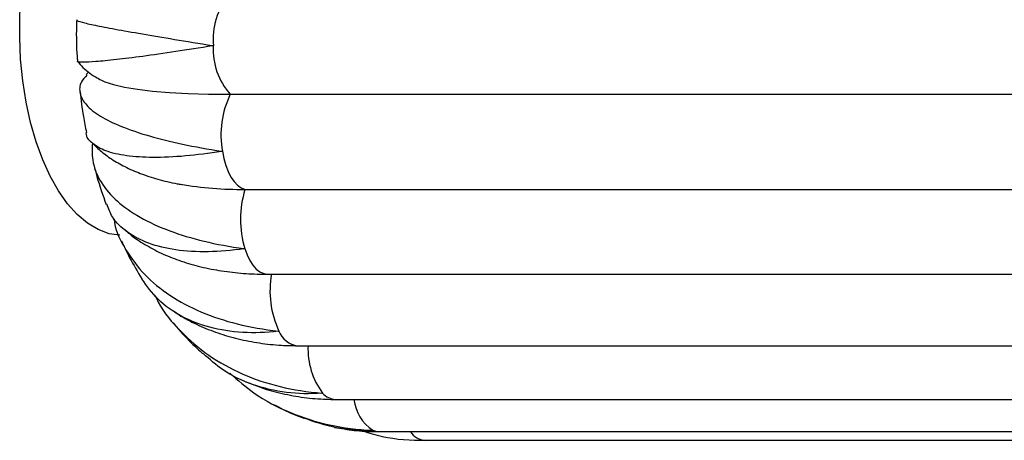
# Paper-space layout '_Superior' of a CAD drawing. Header units: millimetres. Extents: x -353 to 353, y -312 to 312.
# Tile 1 of 8: x -353 to -209, y -60 to 2. Entities that reach past the tile are written whole.
import ezdxf

# ---------------------------------------------------------------- set-up
doc = ezdxf.new("R2010")
doc.units = ezdxf.units.MM

psp = doc.layouts.new('_Superior')

# ---------------------------------------------------------------- linework, layer by layer
at = {"color": 7, "linetype": 'Continuous', "lineweight": 25}
for p, q in [((-321.95, -9.37), (-131.42, -9.37)), ((-319.8, -23.28), (-129.27, -23.28)), ((-337.6, -29), (-337.11, -29.41)), ((-316.46, -35.68), (-125.93, -35.68)), ((-312.13, -46.13), (-121.6, -46.13)), ((-319.68, -51.39), (-318.96, -51.66)), ((-306.59, -53.98), (-116.06, -53.98)), ((-300.22, -58.7), (-109.7, -58.7)), ((-293.47, -59.96), (-103.72, -59.96))]:
    psp.add_line(p, q, dxfattribs=at)
at = {"color": 7, "linetype": 'Continuous', "lineweight": 25, "flags": 128}
for points in [[(-338.12, -29.99), (-339.68, -29.75), (-341.28, -29.16), (-342.83, -28.22), (-344.33, -26.96), (-345.75, -25.38), (-347.07, -23.5), (-348.29, -21.34), (-349.38, -18.94), (-350.34, -16.31), (-351.15, -13.5), (-351.8, -10.52), (-352.28, -7.42), (-352.6, -4.23), (-352.74, -1), (-352.71, 2.25), (-352.5, 5.47), (-352.12, 8.63), (-351.57, 11.68), (-350.85, 14.6), (-349.99, 17.35)], [(-340.68, -7.36), (-340.28, -7.53), (-339.03, -7.94), (-337.44, -8.31), (-335.53, -8.63), (-333.33, -8.89), (-330.84, -9.1), (-328.1, -9.25), (-325.13, -9.34), (-321.95, -9.37)], [(-323.11, -17.71), (-322.9, -18.77), (-322.62, -19.77), (-322.27, -20.67), (-321.86, -21.47), (-321.4, -22.14), (-320.9, -22.67), (-320.36, -23.06), (-319.8, -23.28)]]:
    psp.add_lwpolyline(points, dxfattribs=at)
at = {"color": 8, "linetype": 'Continuous', "lineweight": 25, "flags": 128}
for points in [[(-319.84, -31.94), (-319.51, -32.86), (-319.11, -33.68), (-318.65, -34.37), (-318.15, -34.93), (-317.62, -35.34), (-317.06, -35.59), (-316.49, -35.68), (-316.46, -35.68)], [(-301.11, -58.5), (-300.55, -58.67), (-300.22, -58.7)]]:
    psp.add_lwpolyline(points, dxfattribs=at)
at = {"color": 7, "linetype": 'Continuous', "lineweight": 25}
for centre, radius, start, end in [((-313.67, -1.4), 10.79, 142.4221, 184.628), ((-314.65, -2.84), 9.8, 176.682, 221.825), ((-309.62, -15.34), 13.7, 154.1446, 189.9573), ((-320.36, 29.2), 52.48, 260.2718, 270.6119), ((-305.58, -27.69), 14.89, 162.7899, 196.6067), ((-302.28, -38.12), 13.87, 169.5599, 205.0676)]:
    psp.add_arc(centre, radius, start, end, dxfattribs=at)
at = {"color": 8, "linetype": 'Continuous', "lineweight": 25}
for centre, radius, start, end in [((-311.73, -42.82), 3.33, 200.6496, 263.1249), ((-299.78, -46.6), 10.82, 177.5437, 216.6751), ((-306.48, -51.42), 2.56, 219.6397, 267.6375), ((-297.67, -53.3), 6.24, 186.3127, 236.5233), ((-293.24, -57.1), 2.88, 213.9198, 265.4094)]:
    psp.add_arc(centre, radius, start, end, dxfattribs=at)
at = {"color": 7, "linetype": 'Continuous', "lineweight": 25}
for points, knots in [([(-344.41, 1.5), (-344.43, 1.17), (-344.49, -0.61), (-344.45, -2.63), (-344.32, -4.3), (-344.3, -4.52)], [0, 0, 0, 0, 0.1646628, 0.8896028, 1, 1, 1, 1]), ([(-344.33, 1.5), (-344.37, 1.49), (-344.53, 1.42), (-343.73, 1.17), (-341.9, 0.75), (-338.9, 0.17), (-334.99, -0.52), (-330.17, -1.33), (-326.46, -1.94), (-324.47, -2.26), (-324.43, -2.27)], [0, 0, 0, 0, 0.036151, 0.193753, 0.355929, 0.513849, 0.676368, 0.834284, 0.996786, 1, 1, 1, 1]), ([(-324.43, -2.27), (-324.47, -2.27), (-326.39, -2.59), (-330.09, -3.17), (-334.84, -3.85), (-338.78, -4.34), (-341.76, -4.62), (-343.59, -4.7), (-344.4, -4.66), (-344.28, -4.56), (-344.27, -4.56)], [0, 0, 0, 0, 0.003298, 0.165334, 0.332072, 0.494111, 0.660868, 0.82258, 0.988986, 1, 1, 1, 1]), ([(-344.29, -4.57), (-344.03, -4.87), (-343.45, -5.53), (-342.47, -6.32), (-341.49, -6.96), (-340.87, -7.25), (-340.6, -7.38)], [0, 0, 0, 0, 0.223437, 0.491806, 0.778434, 1, 1, 1, 1]), ([(-342.93, -6.55), (-343.22, -6.88), (-344.01, -7.78), (-344.06, -9.26), (-343.15, -10.96), (-341.1, -12.58), (-337.99, -14.1), (-333.93, -15.48), (-328.99, -16.7), (-325.19, -17.39), (-323.15, -17.7), (-323.11, -17.71)], [0, 0, 0, 0, 0.075734, 0.208806, 0.338177, 0.471303, 0.600934, 0.734341, 0.863969, 0.997361, 1, 1, 1, 1]), ([(-342.67, -6.13), (-342.77, -6.22), (-342.89, -6.33), (-342.99, -6.48), (-343.01, -6.49)], [0, 0, 0, 0, 0.880267, 1, 1, 1, 1]), ([(-343.92, -9), (-343.78, -10.21), (-343.55, -12.22), (-343.14, -14.18), (-342.98, -14.96)], [0, 0, 0, 0, 0.602536, 1, 1, 1, 1]), ([(-323.11, -17.71), (-323.15, -17.72), (-325.04, -18.02), (-328.66, -18.47), (-333.36, -18.68), (-337.28, -18.42), (-340.29, -17.73), (-342.19, -16.58), (-343.06, -15.63), (-343, -14.99), (-342.99, -14.96)], [0, 0, 0, 0, 0.003312, 0.166021, 0.333452, 0.496164, 0.663614, 0.825998, 0.993096, 1, 1, 1, 1]), ([(-342.25, -16.36), (-341.84, -16.78), (-340.92, -17.7), (-339.28, -18.89), (-337.33, -20.01), (-335.08, -20.99), (-332.53, -21.81), (-330.52, -22.32), (-329.31, -22.51), (-329.11, -22.54)], [0, 0, 0, 0, 0.122836, 0.268744, 0.425351, 0.594539, 0.775288, 0.962798, 1, 1, 1, 1]), ([(-342.12, -16.49), (-342.15, -17.46), (-342.22, -19.47), (-340.94, -22.35), (-338.64, -25.04), (-335.25, -27.42), (-330.98, -29.39), (-325.85, -30.94), (-321.96, -31.66), (-319.88, -31.94), (-319.84, -31.94)], [0, 0, 0, 0, 0.132308, 0.274188, 0.420185, 0.562349, 0.708655, 0.850816, 0.997106, 1, 1, 1, 1]), ([(-341.9, -19.68), (-341.75, -20.25), (-341.26, -22.23), (-340.58, -24.14), (-340.1, -25.5)], [0, 0, 0, 0, 0.286879, 1, 1, 1, 1]), ([(-319.84, -31.94), (-319.88, -31.95), (-321.73, -32.22), (-325.31, -32.51), (-330, -32.24), (-334.02, -31.26), (-337.12, -29.61), (-339.19, -27.66), (-339.75, -26.09), (-339.98, -25.46)], [0, 0, 0, 0, 0.0035416, 0.1775295, 0.356566, 0.5305565, 0.7096135, 0.8832541, 1, 1, 1, 1]), ([(-338.97, -27.52), (-338.94, -27.73), (-338.73, -29.38), (-337.29, -32.2), (-334.64, -35.8), (-330.89, -38.87), (-326.33, -41.3), (-320.98, -43.07), (-317, -43.77), (-314.89, -44), (-314.84, -44)], [0, 0, 0, 0, 0.02365, 0.183297, 0.347576, 0.507544, 0.672171, 0.832135, 0.996744, 1, 1, 1, 1]), ([(-336.97, -29.53), (-336.76, -29.71), (-335.9, -30.44), (-334.17, -31.52), (-331.77, -32.78), (-329.12, -33.81), (-326.27, -34.63), (-323.23, -35.23), (-320.08, -35.58), (-317.79, -35.68), (-316.59, -35.68), (-316.46, -35.68)], [0, 0, 0, 0, 0.040092, 0.167122, 0.297571, 0.431556, 0.568692, 0.708191, 0.849097, 0.983806, 1, 1, 1, 1]), ([(-337.85, -30.82), (-337.47, -31.64), (-336.58, -33.53), (-335.51, -35.32), (-334.9, -36.33)], [0, 0, 0, 0, 0.433535, 1, 1, 1, 1]), ([(-314.84, -44), (-314.88, -44), (-316.7, -44.22), (-320.25, -44.34), (-325.02, -43.6), (-329.19, -41.95), (-332.59, -39.57), (-334.15, -37.38), (-334.89, -36.33)], [0, 0, 0, 0, 0.004046, 0.202816, 0.407354, 0.606127, 0.810689, 1, 1, 1, 1]), ([(-332.93, -38.79), (-332.79, -39.11), (-331.89, -41.07), (-329.31, -44.08), (-325.21, -47.68), (-320.29, -50.39), (-314.7, -52.27), (-310.63, -52.9), (-308.5, -53.06), (-308.46, -53.06)], [0, 0, 0, 0, 0.038181, 0.23165, 0.420042, 0.61392, 0.802307, 0.996165, 1, 1, 1, 1]), ([(-330.11, -41.17), (-329.8, -41.38), (-328.68, -42.14), (-326.56, -43.19), (-323.77, -44.32), (-320.8, -45.18), (-317.7, -45.78), (-314.79, -46.09), (-312.91, -46.12), (-312.13, -46.13)], [0, 0, 0, 0, 0.062107, 0.222617, 0.384696, 0.54852, 0.714093, 0.881258, 1, 1, 1, 1]), ([(-330.33, -42.73), (-330.27, -42.81), (-329.44, -43.88), (-327.99, -45.43), (-326.52, -46.81), (-325.96, -47.33)], [0, 0, 0, 0, 0.04858, 0.640929, 1, 1, 1, 1]), ([(-308.46, -53.06), (-308.49, -53.06), (-310.29, -53.21), (-313.84, -53.14), (-318.71, -51.97), (-322.84, -50.04), (-324.98, -48.12), (-325.91, -47.28)], [0, 0, 0, 0, 0.0053163, 0.266491, 0.5352442, 0.7964227, 1, 1, 1, 1]), ([(-322.01, -50.16), (-320.87, -51.16), (-318.21, -53.49), (-313.27, -56.04), (-307.46, -57.9), (-303.3, -58.42), (-301.15, -58.5), (-301.11, -58.5)], [0, 0, 0, 0, 0.200715, 0.467914, 0.727544, 0.994715, 1, 1, 1, 1]), ([(-318.49, -51.85), (-318.14, -51.99), (-316.8, -52.53), (-314.36, -53.16), (-311.18, -53.74), (-308.57, -53.96), (-307.03, -53.98), (-306.59, -53.98)], [0, 0, 0, 0, 0.094877, 0.35948, 0.625005, 0.891693, 1, 1, 1, 1]), ([(-315.65, -54.71), (-314.69, -55.21), (-313.24, -55.97), (-311.7, -56.55), (-311.18, -56.74)], [0, 0, 0, 0, 0.660861, 1, 1, 1, 1]), ([(-301.11, -58.5), (-301.15, -58.5), (-302.93, -58.57), (-306.39, -58.39), (-309.61, -57.28), (-311.18, -56.74)], [0, 0, 0, 0, 0.010298, 0.516233, 1, 1, 1, 1]), ([(-306.73, -58.07), (-305.77, -58.23), (-303.78, -58.58), (-301.6, -58.69), (-300.39, -58.7), (-300.22, -58.7)], [0, 0, 0, 0, 0.445927, 0.923943, 1, 1, 1, 1]), ([(-302.62, -58.58), (-301.67, -58.88), (-298.69, -59.79), (-295.51, -59.97), (-293.36, -59.96), (-293.31, -59.96)], [0, 0, 0, 0, 0.316662, 0.986745, 1, 1, 1, 1])]:
    psp.add_open_spline(points, degree=3, knots=knots, dxfattribs=at)

doc.saveas('drawing.dxf')
